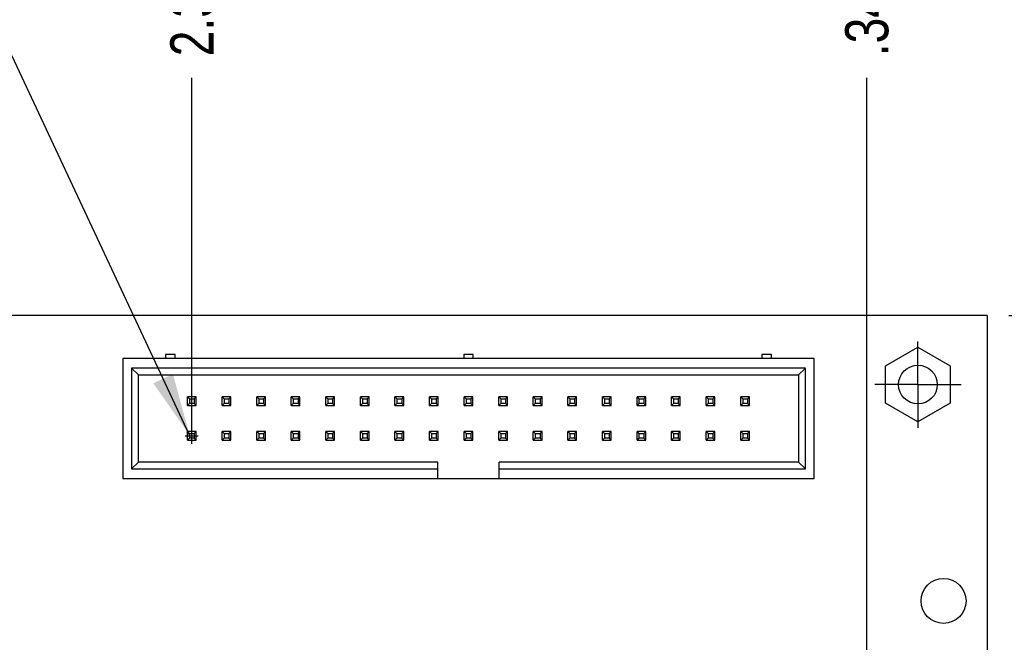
# Model space of a CAD drawing. Header units: inches. Extents: x 0 to 34, y 0 to 22.
# Tile 8 of 27: x 11.2 to 14, y 16.1 to 17.9. Entities that reach past the tile are written whole.
import ezdxf

# ---------------------------------------------------------------- set-up
doc = ezdxf.new("R2010")
doc.units = ezdxf.units.IN
doc.header["$LTSCALE"] = 1.87
doc.header["$MEASUREMENT"] = 0
doc.linetypes.add('CENTER', pattern=[0.6, 0.375, -0.075, 0.075, -0.075])
doc.layers.get('0').update_dxf_attribs({"linetype": 'CONTINUOUS'})
for name, color, linetype in [('DEFAULT_1', 7, 'CENTER'), ('DETAIL', 7, 'CONTINUOUS'), ('DIMENSIONS', 7, 'CONTINUOUS')]:
    doc.layers.add(name, color=color, linetype=linetype)
doc.styles.get("Standard").update_dxf_attribs({"font": 'txt', "width": 0.8})
doc.dimstyles.new('DIMSTYLE_1', dxfattribs={"dimtxt": 0.125, "dimasz": 0.18, "dimexe": 0.125, "dimexo": 0.0625, "dimgap": 0.03125, "dimtad": 0, "dimtih": 1, "dimtoh": 1, "dimdec": 3, "dimzin": 4, "dimdsep": 46, "dimtxsty": 'STANDARD', "dimblk": '_FILLED', "dimblk1": '_FILLED', "dimblk2": '_FILLED', "dimcen": 0.09, "dimadec": 0, "dimazin": 0, "dimtp": 0.01, "dimtm": 0.01, "dimtfac": 1, "dimtdec": 3, "dimtofl": 0, "dimtmove": 0, "dimatfit": 3, "dimldrblk": '_FILLED', "dimfxl": 1, "dimtolj": 1, "dimtzin": 4, "dimarcsym": 0})
doc.dimstyles.get("Standard").update_dxf_attribs({"dimtxt": 0.125, "dimasz": 0.18, "dimexe": 0.125, "dimexo": 0.0625, "dimgap": 0.09, "dimtad": 0, "dimtih": 1, "dimtoh": 1, "dimdec": 3, "dimzin": 4, "dimdsep": 46, "dimtxsty": 'STANDARD', "dimblk": '_FILLED', "dimblk1": '_FILLED', "dimblk2": '_FILLED', "dimcen": 0.09, "dimadec": 0, "dimazin": 0, "dimtol": 1, "dimtp": 0.01, "dimtm": 0.01, "dimtfac": 1, "dimtdec": 3, "dimtofl": 0, "dimtmove": 0, "dimatfit": 3, "dimldrblk": '_FILLED', "dimfxl": 1, "dimtolj": 1, "dimtzin": 4, "dimarcsym": 0})

# ---------------------------------------------------------------- blocks, each defined once
blk = doc.blocks.new('*D8')
at = {"layer": 'DIMENSIONS', "color": 2, "linetype": 'CONTINUOUS'}
blk.add_line((7.9958, 16.6892), (7.9958, 17.751), dxfattribs=at)
at = {"layer": 'DIMENSIONS', "color": 2, "linetype": 'CONTINUOUS', "insert": (7.9333, 17.8135), "char_height": 0.125, "width": 1.325, "attachment_point": 1, "rotation": 90, "line_spacing_factor": 0.9}
blk.add_mtext('6.000{\\Ftxt.shx;\\W1.000000;\\H0.125000; }[152.4]', dxfattribs=at)
blk = doc.blocks.new('_FILLED')
at = {"color": 0, "linetype": 'BYBLOCK'}
blk.add_solid([(0, 0), (-1, 0.174), (-1, -0.174)], dxfattribs=at)
blk = doc.blocks.new('*D9')
at = {"layer": 'DIMENSIONS', "color": 2, "linetype": 'CONTINUOUS'}
blk.add_line((11.6958, 16.6921), (11.6958, 17.751), dxfattribs=at)
at = {"layer": 'DIMENSIONS', "color": 2, "linetype": 'CONTINUOUS', "insert": (11.6333, 17.8135), "char_height": 0.125, "width": 1.325, "attachment_point": 1, "rotation": 90, "line_spacing_factor": 0.9}
blk.add_mtext('2.300{\\Ftxt.shx;\\W1.000000;\\H0.125000; }[58.42]', dxfattribs=at)
blk = doc.blocks.new('*D11')
at = {"layer": 'DIMENSIONS', "color": 2, "linetype": 'CONTINUOUS'}
blk.add_line((13.6476, 15.8498), (13.6476, 17.751), dxfattribs=at)
at = {"layer": 'DIMENSIONS', "color": 2, "linetype": 'CONTINUOUS', "insert": (13.5851, 17.8135), "char_height": 0.125, "width": 1.125, "attachment_point": 1, "rotation": 90, "line_spacing_factor": 0.9}
blk.add_mtext('.348{\\Ftxt.shx;\\W1.000000;\\H0.125000; }[8.84]', dxfattribs=at)
blk = doc.blocks.new('*D12')
at = {"layer": 'DIMENSIONS', "color": 2, "linetype": 'CONTINUOUS'}
blk.add_line((14.0583, 17.0635), (14.6833, 17.0635), dxfattribs=at)
at = {"layer": 'DIMENSIONS', "color": 2, "linetype": 'CONTINUOUS', "insert": (14.7458, 17.126), "char_height": 0.125, "width": 1.425, "attachment_point": 1, "line_spacing_factor": 0.9}
blk.add_mtext('4.700{\\Ftxt.shx;\\W1.000000;\\H0.125000; }[119.38]', dxfattribs=at)

msp = doc.modelspace()

# ---------------------------------------------------------------- linework, layer by layer
at = {"color": 7, "linetype": 'CONTINUOUS'}
for p, q in [((13.9958, 17.0635), (6.9158, 17.0635)), ((13.9958, 17.0635), (13.9958, 12.3635)), ((11.6198, 16.9505), (11.6198, 16.9387)), ((11.6474, 16.9505), (11.6198, 16.9505)), ((11.6474, 16.9387), (11.6474, 16.9505)), ((12.482, 16.9505), (12.482, 16.9387)), ((12.5096, 16.9505), (12.482, 16.9505)), ((12.5096, 16.9387), (12.5096, 16.9505)), ((13.3718, 16.9505), (13.3442, 16.9505)), ((13.3442, 16.9505), (13.3442, 16.9387)), ((13.3718, 16.9387), (13.3718, 16.9505)), ((13.7023, 16.9175), (13.7958, 16.9715)), ((13.7958, 16.9715), (13.8893, 16.9175)), ((11.4958, 16.9387), (11.4958, 16.5922)), ((13.4958, 16.9387), (11.4958, 16.9387)), ((13.4958, 16.5922), (13.4958, 16.9387)), ((13.7023, 16.8095), (13.7023, 16.9175)), ((13.8893, 16.9175), (13.8893, 16.8095)), ((11.5214, 16.9111), (11.5214, 16.6198)), ((13.4702, 16.9111), (11.5214, 16.9111)), ((11.5411, 16.8915), (11.5214, 16.9111)), ((11.5411, 16.6395), (11.5411, 16.8915)), ((11.5411, 16.8915), (13.4505, 16.8915)), ((13.4505, 16.8915), (13.4702, 16.9111)), ((13.4505, 16.8915), (13.4505, 16.6395)), ((13.4702, 16.6198), (13.4702, 16.9111)), ((11.7084, 16.8281), (11.6832, 16.8281)), ((11.6832, 16.8027), (11.6832, 16.8279)), ((11.7084, 16.8279), (11.6832, 16.8279)), ((11.6832, 16.8279), (11.6889, 16.8222)), ((11.6889, 16.8084), (11.6832, 16.8027)), ((11.6832, 16.8027), (11.7084, 16.8027)), ((11.6889, 16.8222), (11.6889, 16.8084)), ((11.6889, 16.8222), (11.7027, 16.8222)), ((11.7027, 16.8084), (11.6889, 16.8084)), ((11.7027, 16.8222), (11.7084, 16.8279)), ((11.7027, 16.8222), (11.7027, 16.8084)), ((11.7027, 16.8084), (11.7084, 16.8027)), ((11.7084, 16.8027), (11.7084, 16.8279)), ((11.8084, 16.8281), (11.7832, 16.8281)), ((11.7832, 16.8027), (11.7832, 16.8279)), ((11.8084, 16.8279), (11.7832, 16.8279)), ((11.7832, 16.8279), (11.7889, 16.8222)), ((11.7889, 16.8084), (11.7832, 16.8027)), ((11.7832, 16.8027), (11.8084, 16.8027)), ((11.7889, 16.8222), (11.7889, 16.8084)), ((11.7889, 16.8222), (11.8027, 16.8222)), ((11.8027, 16.8084), (11.7889, 16.8084)), ((11.8027, 16.8222), (11.8084, 16.8279)), ((11.8027, 16.8222), (11.8027, 16.8084)), ((11.8027, 16.8084), (11.8084, 16.8027)), ((11.8084, 16.8027), (11.8084, 16.8279)), ((11.9084, 16.8281), (11.8832, 16.8281)), ((11.8832, 16.8027), (11.8832, 16.8279)), ((11.9084, 16.8279), (11.8832, 16.8279)), ((11.8832, 16.8279), (11.8889, 16.8222)), ((11.8889, 16.8084), (11.8832, 16.8027)), ((11.8832, 16.8027), (11.9084, 16.8027)), ((11.8889, 16.8222), (11.8889, 16.8084)), ((11.8889, 16.8222), (11.9027, 16.8222)), ((11.9027, 16.8084), (11.8889, 16.8084)), ((11.9027, 16.8222), (11.9084, 16.8279)), ((11.9027, 16.8222), (11.9027, 16.8084)), ((11.9027, 16.8084), (11.9084, 16.8027)), ((11.9084, 16.8027), (11.9084, 16.8279)), ((12.0084, 16.8281), (11.9832, 16.8281)), ((11.9832, 16.8027), (11.9832, 16.8279)), ((12.0084, 16.8279), (11.9832, 16.8279)), ((11.9832, 16.8279), (11.9889, 16.8222)), ((11.9889, 16.8084), (11.9832, 16.8027)), ((11.9832, 16.8027), (12.0084, 16.8027)), ((11.9889, 16.8222), (11.9889, 16.8084)), ((11.9889, 16.8222), (12.0027, 16.8222)), ((12.0027, 16.8084), (11.9889, 16.8084)), ((12.0027, 16.8222), (12.0084, 16.8279)), ((12.0027, 16.8222), (12.0027, 16.8084)), ((12.0027, 16.8084), (12.0084, 16.8027)), ((12.0084, 16.8027), (12.0084, 16.8279)), ((12.1084, 16.8281), (12.0832, 16.8281)), ((12.0832, 16.8027), (12.0832, 16.8279)), ((12.1084, 16.8279), (12.0832, 16.8279)), ((12.0832, 16.8279), (12.0889, 16.8222)), ((12.0889, 16.8084), (12.0832, 16.8027)), ((12.0832, 16.8027), (12.1084, 16.8027)), ((12.0889, 16.8222), (12.0889, 16.8084)), ((12.0889, 16.8222), (12.1027, 16.8222)), ((12.1027, 16.8084), (12.0889, 16.8084)), ((12.1027, 16.8222), (12.1084, 16.8279)), ((12.1027, 16.8222), (12.1027, 16.8084)), ((12.1027, 16.8084), (12.1084, 16.8027)), ((12.1084, 16.8027), (12.1084, 16.8279)), ((12.2084, 16.8281), (12.1832, 16.8281)), ((12.1832, 16.8027), (12.1832, 16.8279)), ((12.2084, 16.8279), (12.1832, 16.8279)), ((12.1832, 16.8279), (12.1889, 16.8222)), ((12.1889, 16.8084), (12.1832, 16.8027)), ((12.1832, 16.8027), (12.2084, 16.8027)), ((12.1889, 16.8222), (12.1889, 16.8084)), ((12.1889, 16.8222), (12.2027, 16.8222)), ((12.2027, 16.8084), (12.1889, 16.8084)), ((12.2027, 16.8222), (12.2084, 16.8279)), ((12.2027, 16.8222), (12.2027, 16.8084)), ((12.2027, 16.8084), (12.2084, 16.8027)), ((12.2084, 16.8027), (12.2084, 16.8279)), ((12.3084, 16.8281), (12.2832, 16.8281)), ((12.2832, 16.8027), (12.2832, 16.8279)), ((12.3084, 16.8279), (12.2832, 16.8279)), ((12.2832, 16.8279), (12.2889, 16.8222)), ((12.2889, 16.8084), (12.2832, 16.8027)), ((12.2832, 16.8027), (12.3084, 16.8027)), ((12.2889, 16.8222), (12.2889, 16.8084)), ((12.2889, 16.8222), (12.3027, 16.8222)), ((12.3027, 16.8084), (12.2889, 16.8084)), ((12.3027, 16.8222), (12.3084, 16.8279)), ((12.3027, 16.8222), (12.3027, 16.8084)), ((12.3027, 16.8084), (12.3084, 16.8027)), ((12.3084, 16.8027), (12.3084, 16.8279)), ((12.4084, 16.8281), (12.3832, 16.8281)), ((12.3832, 16.8027), (12.3832, 16.8279)), ((12.4084, 16.8279), (12.3832, 16.8279)), ((12.3832, 16.8279), (12.3889, 16.8222)), ((12.3889, 16.8084), (12.3832, 16.8027)), ((12.3832, 16.8027), (12.4084, 16.8027)), ((12.3889, 16.8222), (12.3889, 16.8084)), ((12.3889, 16.8222), (12.4027, 16.8222)), ((12.4027, 16.8084), (12.3889, 16.8084)), ((12.4027, 16.8222), (12.4084, 16.8279)), ((12.4027, 16.8222), (12.4027, 16.8084)), ((12.4027, 16.8084), (12.4084, 16.8027)), ((12.4084, 16.8027), (12.4084, 16.8279)), ((12.5084, 16.8281), (12.4832, 16.8281)), ((12.4832, 16.8027), (12.4832, 16.8279)), ((12.5084, 16.8279), (12.4832, 16.8279)), ((12.4832, 16.8279), (12.4889, 16.8222)), ((12.4889, 16.8084), (12.4832, 16.8027)), ((12.4832, 16.8027), (12.5084, 16.8027)), ((12.4889, 16.8222), (12.4889, 16.8084)), ((12.4889, 16.8222), (12.5027, 16.8222)), ((12.5027, 16.8084), (12.4889, 16.8084)), ((12.5027, 16.8222), (12.5084, 16.8279)), ((12.5027, 16.8222), (12.5027, 16.8084)), ((12.5027, 16.8084), (12.5084, 16.8027)), ((12.5084, 16.8027), (12.5084, 16.8279)), ((12.6084, 16.8281), (12.5832, 16.8281)), ((12.5832, 16.8027), (12.5832, 16.8279)), ((12.6084, 16.8279), (12.5832, 16.8279)), ((12.5832, 16.8279), (12.5889, 16.8222)), ((12.5889, 16.8084), (12.5832, 16.8027)), ((12.5832, 16.8027), (12.6084, 16.8027)), ((12.5889, 16.8222), (12.5889, 16.8084)), ((12.5889, 16.8222), (12.6027, 16.8222)), ((12.6027, 16.8084), (12.5889, 16.8084)), ((12.6027, 16.8222), (12.6084, 16.8279)), ((12.6027, 16.8222), (12.6027, 16.8084)), ((12.6027, 16.8084), (12.6084, 16.8027)), ((12.6084, 16.8027), (12.6084, 16.8279)), ((12.7084, 16.8281), (12.6832, 16.8281)), ((12.6832, 16.8027), (12.6832, 16.8279)), ((12.7084, 16.8279), (12.6832, 16.8279)), ((12.6832, 16.8279), (12.6889, 16.8222)), ((12.6889, 16.8084), (12.6832, 16.8027)), ((12.6832, 16.8027), (12.7084, 16.8027)), ((12.6889, 16.8222), (12.6889, 16.8084)), ((12.6889, 16.8222), (12.7027, 16.8222)), ((12.7027, 16.8084), (12.6889, 16.8084)), ((12.7027, 16.8222), (12.7084, 16.8279)), ((12.7027, 16.8222), (12.7027, 16.8084)), ((12.7027, 16.8084), (12.7084, 16.8027)), ((12.7084, 16.8027), (12.7084, 16.8279)), ((12.8084, 16.8281), (12.7832, 16.8281)), ((12.8084, 16.8279), (12.7832, 16.8279)), ((12.7832, 16.8027), (12.7832, 16.8279)), ((12.7832, 16.8279), (12.7889, 16.8222)), ((12.7889, 16.8084), (12.7832, 16.8027)), ((12.7832, 16.8027), (12.8084, 16.8027)), ((12.7889, 16.8222), (12.8027, 16.8222)), ((12.7889, 16.8222), (12.7889, 16.8084)), ((12.8027, 16.8084), (12.7889, 16.8084)), ((12.8027, 16.8222), (12.8084, 16.8279)), ((12.8027, 16.8222), (12.8027, 16.8084)), ((12.8027, 16.8084), (12.8084, 16.8027)), ((12.8084, 16.8027), (12.8084, 16.8279)), ((12.9084, 16.8281), (12.8832, 16.8281)), ((12.9084, 16.8279), (12.8832, 16.8279)), ((12.8832, 16.8027), (12.8832, 16.8279)), ((12.8832, 16.8279), (12.8889, 16.8222)), ((12.8889, 16.8084), (12.8832, 16.8027)), ((12.8832, 16.8027), (12.9084, 16.8027)), ((12.8889, 16.8222), (12.9027, 16.8222)), ((12.8889, 16.8222), (12.8889, 16.8084)), ((12.9027, 16.8084), (12.8889, 16.8084)), ((12.9027, 16.8222), (12.9084, 16.8279)), ((12.9027, 16.8222), (12.9027, 16.8084)), ((12.9027, 16.8084), (12.9084, 16.8027)), ((12.9084, 16.8027), (12.9084, 16.8279)), ((13.0084, 16.8281), (12.9832, 16.8281)), ((13.0084, 16.8279), (12.9832, 16.8279)), ((12.9832, 16.8027), (12.9832, 16.8279)), ((12.9832, 16.8279), (12.9889, 16.8222)), ((12.9889, 16.8084), (12.9832, 16.8027)), ((12.9832, 16.8027), (13.0084, 16.8027)), ((12.9889, 16.8222), (13.0027, 16.8222)), ((12.9889, 16.8222), (12.9889, 16.8084)), ((13.0027, 16.8084), (12.9889, 16.8084)), ((13.0027, 16.8222), (13.0084, 16.8279)), ((13.0027, 16.8222), (13.0027, 16.8084)), ((13.0027, 16.8084), (13.0084, 16.8027)), ((13.0084, 16.8027), (13.0084, 16.8279)), ((13.1084, 16.8281), (13.0832, 16.8281)), ((13.1084, 16.8279), (13.0832, 16.8279)), ((13.0832, 16.8027), (13.0832, 16.8279)), ((13.0832, 16.8279), (13.0889, 16.8222)), ((13.0889, 16.8084), (13.0832, 16.8027)), ((13.0832, 16.8027), (13.1084, 16.8027)), ((13.0889, 16.8222), (13.1027, 16.8222)), ((13.0889, 16.8222), (13.0889, 16.8084)), ((13.1027, 16.8084), (13.0889, 16.8084)), ((13.1027, 16.8222), (13.1084, 16.8279)), ((13.1027, 16.8222), (13.1027, 16.8084)), ((13.1027, 16.8084), (13.1084, 16.8027)), ((13.1084, 16.8027), (13.1084, 16.8279)), ((13.2084, 16.8281), (13.1832, 16.8281)), ((13.2084, 16.8279), (13.1832, 16.8279)), ((13.1832, 16.8027), (13.1832, 16.8279)), ((13.1832, 16.8279), (13.1889, 16.8222)), ((13.1889, 16.8084), (13.1832, 16.8027)), ((13.1832, 16.8027), (13.2084, 16.8027)), ((13.1889, 16.8222), (13.2027, 16.8222)), ((13.1889, 16.8222), (13.1889, 16.8084)), ((13.2027, 16.8084), (13.1889, 16.8084)), ((13.2027, 16.8222), (13.2084, 16.8279)), ((13.2027, 16.8222), (13.2027, 16.8084)), ((13.2027, 16.8084), (13.2084, 16.8027)), ((13.2084, 16.8027), (13.2084, 16.8279)), ((13.3084, 16.8281), (13.2832, 16.8281)), ((13.3084, 16.8279), (13.2832, 16.8279)), ((13.2832, 16.8027), (13.2832, 16.8279)), ((13.2832, 16.8279), (13.2889, 16.8222)), ((13.2889, 16.8084), (13.2832, 16.8027)), ((13.2832, 16.8027), (13.3084, 16.8027)), ((13.2889, 16.8222), (13.3027, 16.8222)), ((13.2889, 16.8222), (13.2889, 16.8084)), ((13.3027, 16.8084), (13.2889, 16.8084)), ((13.3027, 16.8222), (13.3084, 16.8279)), ((13.3027, 16.8222), (13.3027, 16.8084)), ((13.3027, 16.8084), (13.3084, 16.8027)), ((13.3084, 16.8027), (13.3084, 16.8279)), ((13.7958, 16.7556), (13.7023, 16.8095)), ((13.8893, 16.8095), (13.7958, 16.7556)), ((11.7084, 16.7281), (11.6832, 16.7281)), ((11.6832, 16.7027), (11.6832, 16.7279)), ((11.7084, 16.7279), (11.6832, 16.7279)), ((11.6832, 16.7279), (11.6889, 16.7222)), ((11.6889, 16.7222), (11.6889, 16.7084)), ((11.6889, 16.7222), (11.7027, 16.7222)), ((11.7027, 16.7222), (11.7084, 16.7279)), ((11.7027, 16.7222), (11.7027, 16.7084)), ((11.7084, 16.7027), (11.7084, 16.7279)), ((11.8084, 16.7281), (11.7832, 16.7281)), ((11.7832, 16.7027), (11.7832, 16.7279)), ((11.8084, 16.7279), (11.7832, 16.7279)), ((11.7832, 16.7279), (11.7889, 16.7222)), ((11.7889, 16.7222), (11.7889, 16.7084)), ((11.7889, 16.7222), (11.8027, 16.7222)), ((11.8027, 16.7222), (11.8084, 16.7279)), ((11.8027, 16.7222), (11.8027, 16.7084)), ((11.8084, 16.7027), (11.8084, 16.7279)), ((11.9084, 16.7281), (11.8832, 16.7281)), ((11.8832, 16.7027), (11.8832, 16.7279)), ((11.9084, 16.7279), (11.8832, 16.7279)), ((11.8832, 16.7279), (11.8889, 16.7222)), ((11.8889, 16.7222), (11.8889, 16.7084)), ((11.8889, 16.7222), (11.9027, 16.7222)), ((11.9027, 16.7222), (11.9084, 16.7279)), ((11.9027, 16.7222), (11.9027, 16.7084)), ((11.9084, 16.7027), (11.9084, 16.7279)), ((12.0084, 16.7281), (11.9832, 16.7281)), ((11.9832, 16.7027), (11.9832, 16.7279)), ((12.0084, 16.7279), (11.9832, 16.7279)), ((11.9832, 16.7279), (11.9889, 16.7222)), ((11.9889, 16.7222), (11.9889, 16.7084)), ((11.9889, 16.7222), (12.0027, 16.7222)), ((12.0027, 16.7222), (12.0084, 16.7279)), ((12.0027, 16.7222), (12.0027, 16.7084)), ((12.0084, 16.7027), (12.0084, 16.7279)), ((12.1084, 16.7281), (12.0832, 16.7281)), ((12.0832, 16.7027), (12.0832, 16.7279)), ((12.1084, 16.7279), (12.0832, 16.7279)), ((12.0832, 16.7279), (12.0889, 16.7222)), ((12.0889, 16.7222), (12.0889, 16.7084)), ((12.0889, 16.7222), (12.1027, 16.7222)), ((12.1027, 16.7222), (12.1084, 16.7279)), ((12.1027, 16.7222), (12.1027, 16.7084)), ((12.1084, 16.7027), (12.1084, 16.7279)), ((12.2084, 16.7281), (12.1832, 16.7281)), ((12.1832, 16.7027), (12.1832, 16.7279)), ((12.2084, 16.7279), (12.1832, 16.7279)), ((12.1832, 16.7279), (12.1889, 16.7222)), ((12.1889, 16.7222), (12.1889, 16.7084)), ((12.1889, 16.7222), (12.2027, 16.7222)), ((12.2027, 16.7222), (12.2084, 16.7279)), ((12.2027, 16.7222), (12.2027, 16.7084)), ((12.2084, 16.7027), (12.2084, 16.7279)), ((12.3084, 16.7281), (12.2832, 16.7281)), ((12.2832, 16.7027), (12.2832, 16.7279)), ((12.3084, 16.7279), (12.2832, 16.7279)), ((12.2832, 16.7279), (12.2889, 16.7222)), ((12.2889, 16.7222), (12.2889, 16.7084)), ((12.2889, 16.7222), (12.3027, 16.7222)), ((12.3027, 16.7222), (12.3084, 16.7279)), ((12.3027, 16.7222), (12.3027, 16.7084)), ((12.3084, 16.7027), (12.3084, 16.7279)), ((12.4084, 16.7281), (12.3832, 16.7281)), ((12.3832, 16.7027), (12.3832, 16.7279)), ((12.4084, 16.7279), (12.3832, 16.7279)), ((12.3832, 16.7279), (12.3889, 16.7222)), ((12.3889, 16.7222), (12.3889, 16.7084)), ((12.3889, 16.7222), (12.4027, 16.7222)), ((12.4027, 16.7222), (12.4084, 16.7279)), ((12.4027, 16.7222), (12.4027, 16.7084)), ((12.4084, 16.7027), (12.4084, 16.7279)), ((12.5084, 16.7281), (12.4832, 16.7281)), ((12.5084, 16.7279), (12.4832, 16.7279)), ((12.4832, 16.7027), (12.4832, 16.7279)), ((12.4832, 16.7279), (12.4889, 16.7222)), ((12.4889, 16.7222), (12.5027, 16.7222)), ((12.4889, 16.7222), (12.4889, 16.7084)), ((12.5027, 16.7222), (12.5084, 16.7279)), ((12.5027, 16.7222), (12.5027, 16.7084)), ((12.5084, 16.7027), (12.5084, 16.7279)), ((12.6084, 16.7281), (12.5832, 16.7281)), ((12.6084, 16.7279), (12.5832, 16.7279)), ((12.5832, 16.7027), (12.5832, 16.7279)), ((12.5832, 16.7279), (12.5889, 16.7222)), ((12.5889, 16.7222), (12.6027, 16.7222)), ((12.5889, 16.7222), (12.5889, 16.7084)), ((12.6027, 16.7222), (12.6084, 16.7279)), ((12.6027, 16.7222), (12.6027, 16.7084)), ((12.6084, 16.7027), (12.6084, 16.7279)), ((12.7084, 16.7281), (12.6832, 16.7281)), ((12.7084, 16.7279), (12.6832, 16.7279)), ((12.6832, 16.7027), (12.6832, 16.7279)), ((12.6832, 16.7279), (12.6889, 16.7222)), ((12.6889, 16.7222), (12.7027, 16.7222)), ((12.6889, 16.7222), (12.6889, 16.7084)), ((12.7027, 16.7222), (12.7084, 16.7279)), ((12.7027, 16.7222), (12.7027, 16.7084)), ((12.7084, 16.7027), (12.7084, 16.7279)), ((12.8084, 16.7281), (12.7832, 16.7281)), ((12.8084, 16.7279), (12.7832, 16.7279)), ((12.7832, 16.7027), (12.7832, 16.7279)), ((12.7832, 16.7279), (12.7889, 16.7222)), ((12.7889, 16.7222), (12.8027, 16.7222)), ((12.7889, 16.7222), (12.7889, 16.7084)), ((12.8027, 16.7222), (12.8084, 16.7279)), ((12.8027, 16.7222), (12.8027, 16.7084)), ((12.8084, 16.7027), (12.8084, 16.7279)), ((12.9084, 16.7281), (12.8832, 16.7281)), ((12.9084, 16.7279), (12.8832, 16.7279)), ((12.8832, 16.7027), (12.8832, 16.7279)), ((12.8832, 16.7279), (12.8889, 16.7222)), ((12.8889, 16.7222), (12.9027, 16.7222)), ((12.8889, 16.7222), (12.8889, 16.7084)), ((12.9027, 16.7222), (12.9084, 16.7279)), ((12.9027, 16.7222), (12.9027, 16.7084)), ((12.9084, 16.7027), (12.9084, 16.7279)), ((13.0084, 16.7281), (12.9832, 16.7281)), ((13.0084, 16.7279), (12.9832, 16.7279)), ((12.9832, 16.7027), (12.9832, 16.7279)), ((12.9832, 16.7279), (12.9889, 16.7222)), ((12.9889, 16.7222), (13.0027, 16.7222)), ((12.9889, 16.7222), (12.9889, 16.7084)), ((13.0027, 16.7222), (13.0084, 16.7279)), ((13.0027, 16.7222), (13.0027, 16.7084)), ((13.0084, 16.7027), (13.0084, 16.7279)), ((13.1084, 16.7281), (13.0832, 16.7281)), ((13.1084, 16.7279), (13.0832, 16.7279)), ((13.0832, 16.7027), (13.0832, 16.7279)), ((13.0832, 16.7279), (13.0889, 16.7222)), ((13.0889, 16.7222), (13.1027, 16.7222)), ((13.0889, 16.7222), (13.0889, 16.7084)), ((13.1027, 16.7222), (13.1084, 16.7279)), ((13.1027, 16.7222), (13.1027, 16.7084)), ((13.1084, 16.7027), (13.1084, 16.7279)), ((13.2084, 16.7281), (13.1832, 16.7281)), ((13.2084, 16.7279), (13.1832, 16.7279)), ((13.1832, 16.7027), (13.1832, 16.7279)), ((13.1832, 16.7279), (13.1889, 16.7222)), ((13.1889, 16.7222), (13.2027, 16.7222)), ((13.1889, 16.7222), (13.1889, 16.7084)), ((13.2027, 16.7222), (13.2084, 16.7279)), ((13.2027, 16.7222), (13.2027, 16.7084)), ((13.2084, 16.7027), (13.2084, 16.7279)), ((13.3084, 16.7281), (13.2832, 16.7281)), ((13.3084, 16.7279), (13.2832, 16.7279)), ((13.2832, 16.7027), (13.2832, 16.7279)), ((13.2832, 16.7279), (13.2889, 16.7222)), ((13.2889, 16.7222), (13.3027, 16.7222)), ((13.2889, 16.7222), (13.2889, 16.7084)), ((13.3027, 16.7222), (13.3084, 16.7279)), ((13.3027, 16.7222), (13.3027, 16.7084)), ((13.3084, 16.7027), (13.3084, 16.7279)), ((11.6889, 16.7084), (11.6832, 16.7027)), ((11.6832, 16.7027), (11.7084, 16.7027)), ((11.7027, 16.7084), (11.6889, 16.7084)), ((11.7027, 16.7084), (11.7084, 16.7027)), ((11.7889, 16.7084), (11.7832, 16.7027)), ((11.7832, 16.7027), (11.8084, 16.7027)), ((11.8027, 16.7084), (11.7889, 16.7084)), ((11.8027, 16.7084), (11.8084, 16.7027)), ((11.8889, 16.7084), (11.8832, 16.7027)), ((11.8832, 16.7027), (11.9084, 16.7027)), ((11.9027, 16.7084), (11.8889, 16.7084)), ((11.9027, 16.7084), (11.9084, 16.7027)), ((11.9889, 16.7084), (11.9832, 16.7027)), ((11.9832, 16.7027), (12.0084, 16.7027)), ((12.0027, 16.7084), (11.9889, 16.7084)), ((12.0027, 16.7084), (12.0084, 16.7027)), ((12.0889, 16.7084), (12.0832, 16.7027)), ((12.0832, 16.7027), (12.1084, 16.7027)), ((12.1027, 16.7084), (12.0889, 16.7084)), ((12.1027, 16.7084), (12.1084, 16.7027)), ((12.1889, 16.7084), (12.1832, 16.7027)), ((12.1832, 16.7027), (12.2084, 16.7027)), ((12.2027, 16.7084), (12.1889, 16.7084)), ((12.2027, 16.7084), (12.2084, 16.7027)), ((12.2889, 16.7084), (12.2832, 16.7027)), ((12.2832, 16.7027), (12.3084, 16.7027)), ((12.3027, 16.7084), (12.2889, 16.7084)), ((12.3027, 16.7084), (12.3084, 16.7027)), ((12.3889, 16.7084), (12.3832, 16.7027)), ((12.3832, 16.7027), (12.4084, 16.7027)), ((12.4027, 16.7084), (12.3889, 16.7084)), ((12.4027, 16.7084), (12.4084, 16.7027)), ((12.4889, 16.7084), (12.4832, 16.7027)), ((12.4832, 16.7027), (12.5084, 16.7027)), ((12.5027, 16.7084), (12.4889, 16.7084)), ((12.5027, 16.7084), (12.5084, 16.7027)), ((12.5889, 16.7084), (12.5832, 16.7027)), ((12.5832, 16.7027), (12.6084, 16.7027)), ((12.6027, 16.7084), (12.5889, 16.7084)), ((12.6027, 16.7084), (12.6084, 16.7027)), ((12.6889, 16.7084), (12.6832, 16.7027)), ((12.6832, 16.7027), (12.7084, 16.7027)), ((12.7027, 16.7084), (12.6889, 16.7084)), ((12.7027, 16.7084), (12.7084, 16.7027)), ((12.7889, 16.7084), (12.7832, 16.7027)), ((12.7832, 16.7027), (12.8084, 16.7027)), ((12.8027, 16.7084), (12.7889, 16.7084)), ((12.8027, 16.7084), (12.8084, 16.7027)), ((12.8889, 16.7084), (12.8832, 16.7027)), ((12.8832, 16.7027), (12.9084, 16.7027)), ((12.9027, 16.7084), (12.8889, 16.7084)), ((12.9027, 16.7084), (12.9084, 16.7027)), ((12.9889, 16.7084), (12.9832, 16.7027)), ((12.9832, 16.7027), (13.0084, 16.7027)), ((13.0027, 16.7084), (12.9889, 16.7084)), ((13.0027, 16.7084), (13.0084, 16.7027)), ((13.0889, 16.7084), (13.0832, 16.7027)), ((13.0832, 16.7027), (13.1084, 16.7027)), ((13.1027, 16.7084), (13.0889, 16.7084)), ((13.1027, 16.7084), (13.1084, 16.7027)), ((13.1889, 16.7084), (13.1832, 16.7027)), ((13.1832, 16.7027), (13.2084, 16.7027)), ((13.2027, 16.7084), (13.1889, 16.7084)), ((13.2027, 16.7084), (13.2084, 16.7027)), ((13.2889, 16.7084), (13.2832, 16.7027)), ((13.2832, 16.7027), (13.3084, 16.7027)), ((13.3027, 16.7084), (13.2889, 16.7084)), ((13.3027, 16.7084), (13.3084, 16.7027)), ((11.5411, 16.6395), (11.5214, 16.6198)), ((12.4072, 16.6395), (11.5411, 16.6395)), ((12.4072, 16.5922), (12.4072, 16.6395)), ((13.4505, 16.6395), (12.5844, 16.6395)), ((12.5844, 16.5922), (12.5844, 16.6395)), ((13.4505, 16.6395), (13.4702, 16.6198)), ((11.5214, 16.6198), (12.4072, 16.6198)), ((12.5844, 16.6198), (13.4702, 16.6198)), ((11.4958, 16.5922), (13.4958, 16.5922))]:
    msp.add_line(p, q, dxfattribs=at)
for centre, radius in [((13.7958, 16.8635), 0.056), ((13.8698, 16.2375), 0.065)]:
    msp.add_circle(centre, radius, dxfattribs=at)
at = {"layer": 'DEFAULT_1', "color": 7, "linetype": 'CENTER'}
for q in [(13.7958, 16.9886), (13.6707, 16.8635), (13.9209, 16.8635), (13.7958, 16.7384)]:
    msp.add_line((13.7958, 16.8635), q, dxfattribs=at)
at = {"layer": 'DETAIL', "color": 7, "linetype": 'CONTINUOUS'}
msp.add_line((11.6767, 16.7153), (11.7141, 16.7153), dxfattribs=at)

# ---------------------------------------------------------------- dimensions: what is measured, and where the dimension line sits
at = {"layer": 'DIMENSIONS', "color": 2, "linetype": 'CONTINUOUS'}
for feature_location, offset, dtype, origin, picture, middle in [((7.9958, 16.6892), (0, 1.0618), 1, (13.9958, 16.7084), '*D8', (7.9958, 18.476)), ((11.6958, 16.6921), (0, 1.0589), 1, (13.9958, 16.7027), '*D9', (11.6958, 18.476)), ((13.6476, 15.8498), (0, 1.9013), 1, (13.9958, 15.8824), '*D11', (13.6476, 18.376)), ((14.0583, 17.0635), (0.625, 0), 0, (13.9958, 12.3635), '*D12', (15.4583, 17.0635))]:
    dim = msp.add_ordinate_dim(feature_location=feature_location, offset=offset, dtype=dtype, origin=origin, dimstyle='DIMSTYLE_1', dxfattribs=at)
    dim.commit()
    dim.dimension.update_dxf_attribs({"geometry": picture, "text_midpoint": middle})

# ---------------------------------------------------------------- leaders
at = {"layer": 'DETAIL', "color": 2, "linetype": 'CONTINUOUS'}
msp.add_leader([(11.6889, 16.7175), (11.176, 17.8135), (10.996, 17.8135)], dimstyle='STANDARD', override={"dimtad": 0}, dxfattribs=at)

doc.saveas('drawing.dxf')
